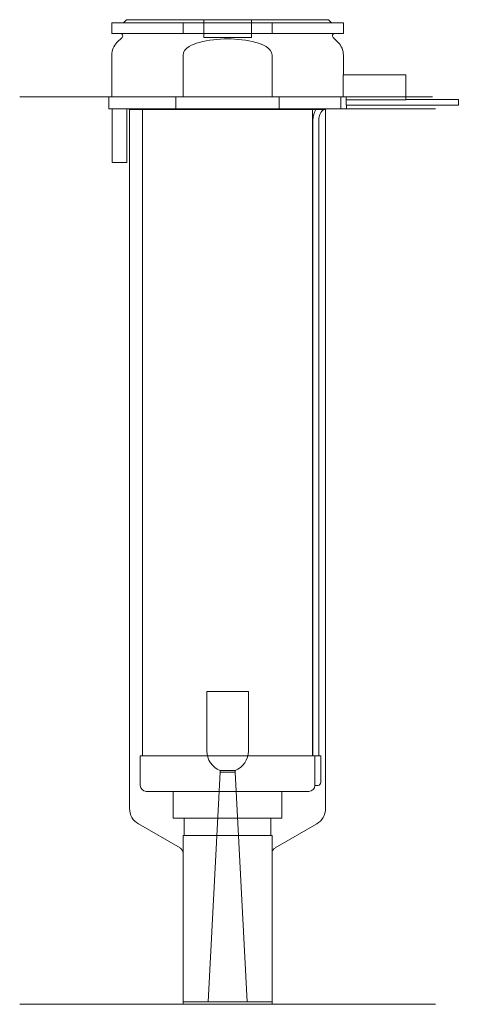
# Model space of a CAD drawing. Header units: millimetres. Extents: x 23 to 96, y 119 to 284.
import ezdxf
from ezdxf.lldxf.tags import DXFTag

# ---------------------------------------------------------------- set-up
doc = ezdxf.new("R2010")
doc.units = ezdxf.units.MM
doc.layers.add('201', color=7, linetype='Continuous', true_color=0xffffff)
doc.layers.add('30', color=7, linetype='Continuous', true_color=0xffffff)
tags = doc.linetypes.add('DASHED', pattern=[25.72, 12.86, -12.86]).pattern_tags.tags
tags[6:7] = [DXFTag(74, 4), DXFTag(75, 0), DXFTag(340, '0'), DXFTag(46, 0.0), DXFTag(50, 0.0), DXFTag(44, 0.0), DXFTag(45, 0.0)]
tags[4:5] = [DXFTag(74, 4), DXFTag(75, 0), DXFTag(340, '0'), DXFTag(46, 0.0), DXFTag(50, 0.0), DXFTag(44, 0.0), DXFTag(45, 0.0)]

msp = doc.modelspace()

# ---------------------------------------------------------------- linework, layer by layer
at = {"layer": '201', "color": 113, "linetype": 'Continuous', "lineweight": 18}
for p, q in [((37.53, 271.31), (22.53, 271.31)), ((37.53, 271.31), (37.53, 269.31)), ((87.53, 271.31), (92.01, 271.31)), ((40.93, 269.31), (41.03, 269.21)), ((41.03, 269.21), (41.03, 151.63)), ((41.03, 269.21), (43.23, 269.21)), ((71.83, 269.21), (72.37, 269.21)), ((73.64, 269.21), (74.03, 269.21)), ((74.03, 269.21), (74.13, 269.31)), ((74.03, 151.63), (74.03, 269.21)), ((77.53, 269.31), (92.53, 269.31)), ((42.53, 149.03), (49.53, 144.99)), ((65.52, 144.99), (72.53, 149.03)), ((50.03, 144.12), (50.03, 118.7)), ((65.02, 118.7), (65.02, 144.12)), ((50.03, 118.7), (22.53, 118.7)), ((50.03, 118.7), (65.02, 118.7)), ((92.53, 118.7), (65.02, 118.7))]:
    msp.add_line(p, q, dxfattribs=at)
at = {"layer": '201', "color": 113, "linetype": 'DASHED', "lineweight": 13}
for p, q in [((50.03, 271.31), (65.02, 271.31)), ((76.6, 271.31), (76.6, 269.31)), ((77.49, 271.31), (87.53, 271.31)), ((43.23, 269.21), (71.83, 269.21)), ((72.37, 269.21), (73.64, 269.21))]:
    msp.add_line(p, q, dxfattribs=at)
at = {"layer": '201', "color": 113, "linetype": 'Continuous', "lineweight": 18}
for centre, radius, start, end in [((44.03, 151.63), 3, 180, 240), ((71.03, 151.63), 3, 300, 360), ((49.03, 144.12), 1, 0, 60), ((66.02, 144.12), 1, 120, 180)]:
    msp.add_arc(centre, radius, start, end, dxfattribs=at)
at = {"layer": '30', "color": 113, "linetype": 'Continuous', "lineweight": 18}
for p, q in [((50.03, 283.81), (38.03, 283.81)), ((38.03, 283.81), (38.03, 282.01)), ((40.53, 284.31), (40.03, 283.81)), ((74.53, 284.31), (40.53, 284.31)), ((50.03, 283.81), (65.03, 283.81)), ((50.03, 282.01), (50.03, 283.81)), ((65.03, 283.81), (65.03, 282.01)), ((77.03, 283.81), (65.03, 283.81)), ((75.03, 283.81), (74.53, 284.31)), ((77.03, 282.01), (77.03, 283.81)), ((50.03, 282.01), (38.03, 282.01)), ((56.18, 282.01), (50.03, 282.01)), ((65.03, 282.01), (58.87, 282.01)), ((77.03, 282.01), (65.03, 282.01)), ((39.76, 281.33), (38.9, 280.48)), ((76.15, 280.48), (75.29, 281.33)), ((38.03, 278.35), (38.03, 271.31)), ((50.03, 271.31), (50.03, 278.35)), ((65.03, 278.35), (65.03, 271.31)), ((77.03, 275.01), (77.03, 278.35)), ((76.99, 275.01), (76.99, 271.31)), ((87.53, 275.01), (76.99, 275.01)), ((87.53, 270.81), (87.53, 275.01)), ((48.81, 271.31), (37.53, 271.31)), ((37.53, 271.31), (37.53, 269.31)), ((48.81, 271.31), (50.03, 271.31)), ((48.81, 269.31), (48.81, 271.31)), ((65.03, 271.31), (66.24, 271.31)), ((66.24, 271.31), (66.24, 269.31)), ((66.24, 271.31), (77.49, 271.31)), ((77.49, 271.31), (77.49, 270.81)), ((87.53, 270.81), (77.49, 270.81)), ((96.38, 270.91), (87.53, 270.91)), ((96.38, 270.91), (96.38, 269.91)), ((48.81, 269.31), (37.53, 269.31)), ((38.08, 269.31), (38.08, 260.31)), ((40.58, 260.31), (40.58, 269.31)), ((43.23, 269.31), (43.23, 160.51)), ((66.24, 269.31), (48.81, 269.31)), ((77.53, 269.31), (66.24, 269.31)), ((71.83, 160.51), (71.83, 269.31)), ((77.53, 269.91), (96.38, 269.91)), ((77.53, 269.31), (77.53, 269.91)), ((71.88, 267.41), (71.88, 160.51)), ((72.88, 160.51), (72.88, 267.41)), ((38.08, 260.31), (40.58, 260.31)), ((42.83, 160.51), (42.83, 155.51)), ((42.83, 160.51), (72.2, 160.51)), ((72.2, 160.51), (73.23, 160.51)), ((72.2, 160.51), (72.2, 156.01)), ((73.23, 156.01), (73.23, 160.51)), ((71.23, 154.51), (43.83, 154.51)), ((48.38, 154.51), (48.38, 149.99)), ((66.68, 149.99), (66.68, 154.51)), ((72.73, 155.51), (72.22, 155.51)), ((48.38, 149.99), (66.68, 149.99)), ((50.22, 149.99), (50.22, 147.09)), ((64.83, 147.09), (64.83, 149.99)), ((50.03, 147.09), (65.02, 147.09)), ((50.03, 147.09), (50.03, 119.09)), ((65.02, 119.09), (65.02, 147.09)), ((50.03, 119.09), (65.02, 119.09))]:
    msp.add_line(p, q, dxfattribs=at)
at = {"layer": '30', "color": 113, "linetype": 'DASHED', "lineweight": 13}
for p, q in [((53.53, 284.31), (53.53, 281.31)), ((61.53, 281.31), (61.53, 284.31)), ((61.53, 281.31), (53.53, 281.31)), ((54.03, 171.29), (61.03, 171.29)), ((54.03, 171.29), (54.03, 161.29)), ((61.03, 161.29), (61.03, 171.29)), ((56.28, 157.72), (54.25, 119.09)), ((56.28, 158.02), (58.78, 158.02)), ((56.28, 158.02), (56.28, 157.72)), ((56.28, 157.72), (58.78, 157.72)), ((58.78, 157.72), (58.78, 158.02)), ((60.8, 119.09), (58.78, 157.72))]:
    msp.add_line(p, q, dxfattribs=at)
at = {"layer": '30', "color": 113, "linetype": 'Continuous', "lineweight": 18}
for centre, radius, start, end in [((39.48, 281.61), 0.4, 315, 90), ((75.58, 281.61), 0.4, 90, 225), ((41.03, 278.35), 3, 135, 180), ((74.03, 278.35), 3, 0, 45), ((75.38, 267.41), 3.5, 147.0676, 180), ((75.38, 267.41), 2.5, 130.5441, 180), ((72.73, 156.01), 0.5, 270, 0), ((43.83, 155.51), 1, 180, 270), ((71.23, 155.51), 1, 270, 0)]:
    msp.add_arc(centre, radius, start, end, dxfattribs=at)
at = {"layer": '30', "color": 113, "linetype": 'DASHED', "lineweight": 13}
for start, end in [(180, 249.0752), (290.9248, 0)]:
    msp.add_arc((57.53, 161.29), 3.5, start, end, dxfattribs=at)
at = {"layer": '30', "color": 113, "linetype": 'Continuous', "lineweight": 18}
for points, knots in [([(56.18, 282.01), (56.63, 282.01), (57.08, 282.01), (57.79, 282.01), (58.06, 282.01), (58.51, 282.01), (58.69, 282.01), (58.87, 282.01)], [0, 0, 0, 0, 0.500938, 0.500938, 0.798313, 0.798313, 1, 1, 1, 1]), ([(50.03, 278.35), (50.03, 278.97), (50.53, 279.48), (51.58, 280.12), (52.16, 280.32), (52.76, 280.48)], [0, 0, 0, 0, 0.5, 0.5, 1, 1, 1, 1]), ([(62.3, 280.48), (62.89, 280.32), (63.48, 280.12), (64.53, 279.48), (65.03, 278.97), (65.03, 278.35)], [0, 0, 0, 0, 0.5, 0.5, 1, 1, 1, 1]), ([(77.53, 269.91), (77.53, 269.91), (77.53, 269.91), (77.53, 269.91), (77.53, 269.92), (77.52, 269.96), (77.52, 269.99), (77.52, 270.06), (77.52, 270.1), (77.52, 270.2), (77.52, 270.25), (77.52, 270.36), (77.52, 270.42), (77.52, 270.53), (77.52, 270.58), (77.52, 270.68), (77.52, 270.73), (77.52, 270.78), (77.52, 270.8), (77.52, 270.81)], [0, 0, 0, 0, 0.000496, 0.000496, 0.135441, 0.135441, 0.270383, 0.270383, 0.405353, 0.405353, 0.540341, 0.540341, 0.675301, 0.675301, 0.810229, 0.810229, 0.945172, 0.945172, 1, 1, 1, 1]), ([(72.2, 156.01), (72.2, 155.96), (72.2, 155.9), (72.2, 155.8), (72.21, 155.75), (72.21, 155.66), (72.21, 155.62), (72.22, 155.56), (72.22, 155.54), (72.22, 155.52), (72.22, 155.51), (72.22, 155.51)], [0, 0, 0, 0, 0.20806, 0.20806, 0.416347, 0.416347, 0.62495, 0.62495, 0.835236, 0.835236, 1, 1, 1, 1])]:
    msp.add_open_spline(points, degree=3, knots=knots, dxfattribs=at)
msp.add_open_spline([(52.76, 280.48), (55.89, 281.28), (59.19, 281.27), (62.3, 280.48)], degree=3, dxfattribs=at)

doc.saveas('drawing.dxf')
